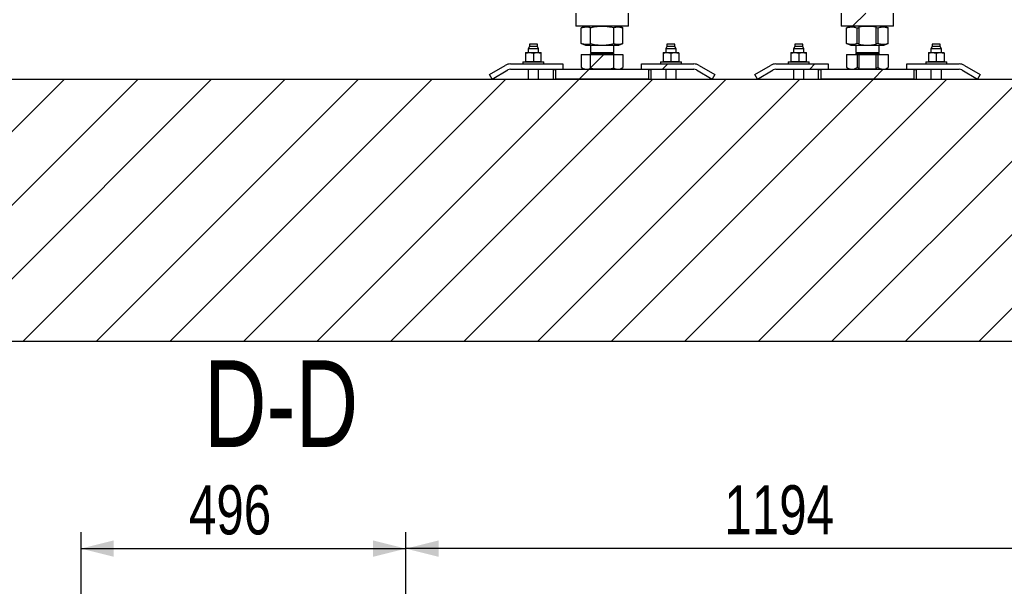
# Model space of a CAD drawing. Header units: millimetres. Extents: x 5 to 589, y 5 to 415.
# Tile 88 of 90: x 478 to 538, y 321 to 356. Entities that reach past the tile are written whole.
import ezdxf

# ---------------------------------------------------------------- set-up
doc = ezdxf.new("R2010")
doc.units = ezdxf.units.MM
for name, color, linetype in [('COTES', 1, 'Continuous'), ('NOTES', 6, 'Continuous'), ('TRAIT-FINS', 9, 'Continuous')]:
    doc.layers.add(name, color=color, linetype=linetype)
doc.layers.add('TRAIT-FORT', color=4, linetype='Continuous', lineweight=25)
doc.styles.add('SLDTEXTSTYLE0', font='TXT', dxfattribs={"width": 0.75})
doc.dimstyles.new('SLDDIMSTYLE0', dxfattribs={"dimtxt": 3, "dimasz": 2, "dimexe": 0, "dimexo": 0.0625, "dimgap": 0.75, "dimtad": 1, "dimdec": 0, "dimlfac": 25, "dimrnd": 1e-09, "dimzin": 12, "dimdsep": 46, "dimtxsty": 'SLDTEXTSTYLE0', "dimsah": 1, "dimcen": 0.09, "dimadec": 0, "dimazin": 3, "dimtfac": 1, "dimtdec": 0, "dimtofl": 0, "dimtmove": 0, "dimatfit": 3, "dimfxl": 1, "dimfrac": 2, "dimtolj": 1, "dimtzin": 12, "dimarcsym": 0})

# ---------------------------------------------------------------- blocks, each defined once
blk = doc.blocks.new('_D_22')
at = {"layer": 'COTES', "color": 1, "transparency": 16777216}
for p, q in [((481.489, 280.421), (481.489, 324.585)), ((501.319, 298.586), (501.319, 324.585)), ((481.489, 323.585), (501.319, 323.585))]:
    blk.add_line(p, q, dxfattribs=at)
for points in [[(481.489, 323.585), (483.489, 323.085), (483.489, 324.085)], [(501.319, 323.585), (499.319, 324.085), (499.319, 323.085)]]:
    blk.add_solid(points, dxfattribs=at)
at = {"layer": 'COTES', "color": 1, "transparency": 16777216, "insert": (488.079, 327.452), "char_height": 3, "attachment_point": 1, "style": 'SLDTEXTSTYLE0'}
blk.add_mtext('496', dxfattribs=at)
blk = doc.blocks.new('_D_23')
at = {"layer": 'COTES', "color": 1, "transparency": 16777216}
for p, q in [((501.319, 298.586), (501.319, 324.585)), ((549.089, 280.421), (549.089, 324.585)), ((549.089, 323.585), (501.319, 323.585))]:
    blk.add_line(p, q, dxfattribs=at)
for points in [[(501.319, 323.585), (503.319, 323.085), (503.319, 324.085)], [(549.089, 323.585), (547.089, 324.085), (547.089, 323.085)]]:
    blk.add_solid(points, dxfattribs=at)
at = {"layer": 'COTES', "color": 1, "transparency": 16777216, "insert": (520.771, 327.452), "char_height": 3, "attachment_point": 1, "style": 'SLDTEXTSTYLE0'}
blk.add_mtext('1194', dxfattribs=at)
blk = doc.blocks.new('SW_HATCH_0')
at = {"layer": 'TRAIT-FINS', "color": 0}
for p, q in [((89.332, 4.02), (88.532, 3.22)), ((73.342, 1.5), (72.527, 0.685)), ((77.252, 0.92), (76.932, 0.6)), ((86.232, 0.92), (85.912, 0.6)), ((40.411, 0), (24.411, -16)), ((44.901, 0), (28.901, -16)), ((53.882, 0), (37.882, -16)), ((58.372, 0), (42.372, -16)), ((62.862, 0), (46.862, -16)), ((67.352, 0), (51.352, -16)), ((71.842, 0), (55.842, -16)), ((76.332, 0), (60.332, -16)), ((72.442, 0.6), (71.842, 0)), ((103.273, 0), (87.273, -16)), ((90.403, 0.6), (89.803, 0)), ((112.253, 0), (96.253, -16)), ((49.391, 0), (33.391, -16)), ((80.822, 0), (64.822, -16)), ((85.312, 0), (69.312, -16)), ((89.803, 0), (73.803, -16)), ((94.293, 0), (78.293, -16)), ((98.783, 0), (82.783, -16)), ((107.763, 0), (91.763, -16))]:
    blk.add_line(p, q, dxfattribs=at)

msp = doc.modelspace()

# ---------------------------------------------------------------- linework, layer by layer
at = {"layer": 'TRAIT-FORT', "color": 4, "linetype": 'Continuous', "lineweight": 25}
for p, q in [((511.707, 356.262), (511.707, 355.462)), ((514.907, 355.462), (514.907, 356.262)), ((527.907, 356.262), (527.907, 355.462)), ((531.107, 355.462), (531.107, 356.262)), ((514.907, 355.462), (511.707, 355.462)), ((512.046, 355.36), (512.036, 355.357)), ((512.036, 354.408), (512.036, 355.357)), ((512.297, 355.462), (512.045, 355.36)), ((512.594, 354.384), (512.594, 355.381)), ((513.06, 355.462), (513.554, 355.462)), ((514.005, 355.384), (514.005, 354.38)), ((514.568, 355.36), (514.316, 355.462)), ((514.577, 354.408), (514.577, 355.357)), ((531.107, 355.462), (527.907, 355.462)), ((528.246, 355.36), (528.236, 355.357)), ((528.236, 354.408), (528.236, 355.357)), ((528.497, 355.462), (528.245, 355.36)), ((528.885, 355.357), (529, 355.376)), ((528.885, 354.408), (528.885, 355.357)), ((529, 355.425), (529.26, 355.462)), ((529, 354.34), (529, 355.425)), ((529.26, 355.462), (529.754, 355.462)), ((529.754, 355.462), (530.011, 355.425)), ((530.011, 355.425), (530.011, 354.339)), ((530.011, 355.382), (530.155, 355.357)), ((530.155, 354.408), (530.155, 355.357)), ((530.768, 355.36), (530.516, 355.462)), ((530.777, 354.408), (530.777, 355.357)), ((508.864, 354.222), (508.788, 354.09)), ((508.864, 354.362), (508.864, 354.222)), ((509.352, 354.362), (508.864, 354.362)), ((509.352, 354.222), (508.864, 354.222)), ((509.352, 354.222), (509.352, 354.362)), ((509.428, 354.09), (509.352, 354.222)), ((512.036, 354.408), (512.046, 354.404)), ((512.045, 354.404), (512.297, 354.302)), ((512.297, 354.302), (513.06, 354.302)), ((512.587, 354.302), (512.587, 353.869)), ((513.06, 354.302), (513.554, 354.302)), ((513.555, 354.302), (514.316, 354.302)), ((514.027, 353.869), (514.027, 354.302)), ((514.316, 354.302), (514.568, 354.404)), ((517.262, 354.222), (517.186, 354.09)), ((517.262, 354.362), (517.262, 354.222)), ((517.75, 354.362), (517.262, 354.362)), ((517.75, 354.222), (517.262, 354.222)), ((517.75, 354.222), (517.75, 354.362)), ((517.826, 354.09), (517.75, 354.222)), ((525.064, 354.222), (524.988, 354.09)), ((525.064, 354.362), (525.064, 354.222)), ((525.552, 354.362), (525.064, 354.362)), ((525.552, 354.222), (525.064, 354.222)), ((525.552, 354.222), (525.552, 354.362)), ((525.628, 354.09), (525.552, 354.222)), ((528.236, 354.408), (528.246, 354.404)), ((528.245, 354.404), (528.497, 354.302)), ((528.497, 354.302), (529.013, 354.302)), ((528.787, 354.302), (528.787, 353.869)), ((529, 354.388), (528.885, 354.408)), ((529.013, 354.302), (529.26, 354.302)), ((529.26, 354.302), (529.754, 354.302)), ((530.011, 354.339), (529.754, 354.302)), ((529.755, 354.302), (530.516, 354.302)), ((530.155, 354.408), (530.011, 354.383)), ((530.227, 353.869), (530.227, 354.302)), ((530.516, 354.302), (530.768, 354.404)), ((533.462, 354.222), (533.386, 354.09)), ((533.462, 354.362), (533.462, 354.222)), ((533.95, 354.362), (533.462, 354.362)), ((533.95, 354.222), (533.462, 354.222)), ((533.95, 354.222), (533.95, 354.362)), ((534.026, 354.09), (533.95, 354.222)), ((508.628, 353.854), (508.868, 353.854)), ((508.628, 353.828), (508.628, 353.309)), ((508.788, 354.09), (508.788, 353.854)), ((509.428, 354.09), (508.788, 354.09)), ((508.868, 353.854), (509.348, 353.854)), ((509.108, 353.828), (509.108, 353.309)), ((509.348, 353.854), (509.588, 353.854)), ((509.428, 353.854), (509.428, 354.09)), ((509.588, 353.309), (509.588, 353.828)), ((512.036, 353.734), (512.036, 352.941)), ((512.036, 353.734), (512.594, 353.734)), ((512.284, 353.742), (512.284, 353.734)), ((512.284, 353.742), (512.428, 353.742)), ((512.428, 353.742), (513.011, 353.742)), ((512.673, 353.869), (512.587, 353.782)), ((512.587, 353.869), (512.687, 353.869)), ((512.587, 353.782), (513.674, 353.782)), ((512.594, 352.906), (512.594, 353.734)), ((512.594, 353.734), (513.011, 353.734)), ((512.687, 353.869), (514.027, 353.869)), ((513.011, 353.734), (513.011, 353.742)), ((513.011, 353.742), (513.602, 353.742)), ((513.602, 353.742), (513.602, 353.734)), ((513.602, 353.742), (514.329, 353.742)), ((513.602, 353.734), (514.005, 353.734)), ((513.674, 353.782), (514.027, 353.782)), ((514.027, 353.782), (513.94, 353.869)), ((514.005, 353.734), (514.005, 352.901)), ((514.005, 353.734), (514.577, 353.734)), ((514.329, 353.734), (514.329, 353.742)), ((514.577, 353.734), (514.577, 352.941)), ((517.026, 353.854), (517.266, 353.854)), ((517.026, 353.828), (517.026, 353.309)), ((517.186, 354.09), (517.186, 353.854)), ((517.826, 354.09), (517.186, 354.09)), ((517.266, 353.854), (517.746, 353.854)), ((517.506, 353.828), (517.506, 353.309)), ((517.746, 353.854), (517.986, 353.854)), ((517.826, 353.854), (517.826, 354.09)), ((517.986, 353.828), (517.986, 353.309)), ((524.828, 353.854), (525.068, 353.854)), ((524.828, 353.828), (524.828, 353.309)), ((524.988, 354.09), (524.988, 353.854)), ((525.628, 354.09), (524.988, 354.09)), ((525.068, 353.854), (525.548, 353.854)), ((525.308, 353.828), (525.308, 353.309)), ((525.548, 353.854), (525.788, 353.854)), ((525.628, 353.854), (525.628, 354.09)), ((525.788, 353.309), (525.788, 353.828)), ((528.236, 353.734), (528.236, 352.941)), ((528.236, 353.734), (528.885, 353.734)), ((528.484, 353.742), (528.484, 353.734)), ((528.484, 353.742), (529.211, 353.742)), ((528.873, 353.869), (528.787, 353.782)), ((528.787, 353.869), (530.227, 353.869)), ((528.787, 353.782), (530.227, 353.782)), ((528.885, 353.734), (528.885, 352.941)), ((528.885, 353.734), (529, 353.734)), ((529, 352.843), (529, 353.734)), ((529, 353.734), (529.211, 353.734)), ((529.211, 353.734), (529.211, 353.742)), ((529.211, 353.742), (529.802, 353.742)), ((529.802, 353.742), (529.802, 353.734)), ((529.802, 353.742), (530.529, 353.742)), ((529.802, 353.734), (530.011, 353.734)), ((530.011, 353.734), (530.011, 352.843)), ((530.011, 353.734), (530.155, 353.734)), ((530.227, 353.782), (530.14, 353.869)), ((530.155, 352.941), (530.155, 353.734)), ((530.155, 353.734), (530.777, 353.734)), ((530.529, 353.734), (530.529, 353.742)), ((530.777, 353.734), (530.777, 352.941)), ((533.226, 353.854), (533.466, 353.854)), ((533.226, 353.828), (533.226, 353.309)), ((533.386, 354.09), (533.386, 353.854)), ((534.026, 354.09), (533.386, 354.09)), ((533.466, 353.854), (533.946, 353.854)), ((533.706, 353.828), (533.706, 353.309)), ((533.946, 353.854), (534.186, 353.854)), ((534.026, 353.854), (534.026, 354.09)), ((534.186, 353.828), (534.186, 353.309)), ((506.423, 352.519), (507.388, 353.077)), ((507.708, 353.162), (510.908, 353.162)), ((508.468, 353.282), (508.468, 353.162)), ((508.468, 353.282), (509.748, 353.282)), ((509.748, 353.162), (509.748, 353.282)), ((510.908, 353.162), (510.908, 352.842)), ((512.045, 352.937), (512.036, 352.941)), ((512.045, 352.936), (512.207, 352.842)), ((512.804, 352.842), (512.594, 352.906)), ((514.407, 352.842), (514.568, 352.936)), ((515.706, 352.842), (515.706, 353.162)), ((515.706, 353.162), (515.712, 353.162)), ((515.712, 353.162), (518.906, 353.162)), ((515.712, 352.842), (515.712, 353.162)), ((516.866, 353.282), (516.866, 353.162)), ((516.866, 353.282), (518.146, 353.282)), ((518.146, 353.162), (518.146, 353.282)), ((519.226, 353.077), (520.19, 352.519)), ((522.623, 352.519), (523.588, 353.077)), ((523.908, 353.162), (527.108, 353.162)), ((524.668, 353.282), (524.668, 353.162)), ((524.668, 353.282), (525.948, 353.282)), ((525.948, 353.162), (525.948, 353.282)), ((527.108, 353.162), (527.108, 352.842)), ((528.245, 352.937), (528.236, 352.941)), ((528.245, 352.936), (528.407, 352.842)), ((528.885, 352.941), (529, 352.914)), ((530.011, 352.908), (530.155, 352.941)), ((530.607, 352.842), (530.768, 352.936)), ((531.906, 352.842), (531.906, 353.162)), ((531.906, 353.162), (531.912, 353.162)), ((531.912, 352.842), (531.912, 353.162)), ((531.912, 353.162), (535.106, 353.162)), ((533.066, 353.282), (533.066, 353.162)), ((533.066, 353.282), (534.346, 353.282)), ((534.346, 353.162), (534.346, 353.282)), ((535.426, 353.077), (536.39, 352.519)), ((506.583, 352.242), (506.423, 352.519)), ((506.583, 352.242), (507.548, 352.799)), ((507.708, 352.842), (510.908, 352.842)), ((508.788, 352.842), (508.788, 352.242)), ((509.428, 352.242), (509.428, 352.842)), ((510.347, 352.842), (510.307, 352.802)), ((510.307, 352.802), (510.307, 352.242)), ((510.471, 352.802), (510.307, 352.802)), ((510.471, 352.802), (510.513, 352.842)), ((510.471, 352.242), (510.471, 352.802)), ((510.513, 352.842), (516.1, 352.842)), ((513.809, 352.842), (512.804, 352.842)), ((515.712, 352.842), (518.906, 352.842)), ((516.1, 352.842), (516.143, 352.802)), ((516.143, 352.802), (516.143, 352.242)), ((516.307, 352.802), (516.143, 352.802)), ((516.307, 352.802), (516.267, 352.842)), ((516.307, 352.242), (516.307, 352.802)), ((517.186, 352.842), (517.186, 352.242)), ((517.826, 352.242), (517.826, 352.842)), ((519.066, 352.799), (520.03, 352.242)), ((520.19, 352.519), (520.03, 352.242)), ((522.783, 352.242), (522.623, 352.519)), ((522.783, 352.242), (523.748, 352.799)), ((523.908, 352.842), (527.108, 352.842)), ((524.988, 352.842), (524.988, 352.242)), ((525.628, 352.242), (525.628, 352.842)), ((526.547, 352.842), (526.507, 352.802)), ((526.507, 352.802), (526.507, 352.242)), ((526.671, 352.802), (526.507, 352.802)), ((526.671, 352.802), (526.713, 352.842)), ((526.671, 352.242), (526.671, 352.802)), ((526.713, 352.842), (532.3, 352.842)), ((529.004, 352.842), (529, 352.843)), ((530.009, 352.842), (529.004, 352.842)), ((530.011, 352.843), (530.009, 352.842)), ((531.912, 352.842), (535.106, 352.842)), ((532.3, 352.842), (532.343, 352.802)), ((532.343, 352.802), (532.343, 352.242)), ((532.507, 352.802), (532.343, 352.802)), ((532.507, 352.802), (532.467, 352.842)), ((532.507, 352.242), (532.507, 352.802)), ((533.386, 352.842), (533.386, 352.242)), ((534.026, 352.242), (534.026, 352.842)), ((535.266, 352.799), (536.23, 352.242)), ((536.39, 352.519), (536.23, 352.242)), ((436.307, 352.242), (556.307, 352.242)), ((516.143, 352.242), (510.471, 352.242)), ((532.343, 352.242), (526.671, 352.242)), ((436.307, 336.242), (556.307, 336.242))]:
    msp.add_line(p, q, dxfattribs=at)
for centre, radius, start, end in [((512.547, 353.782), 0.04, 270, 0), ((514.067, 353.782), 0.04, 180, 270), ((528.747, 353.782), 0.04, 270, 0), ((530.267, 353.782), 0.04, 180, 270), ((507.708, 352.522), 0.64, 90, 120), ((518.906, 352.522), 0.64, 60, 90), ((523.908, 352.522), 0.64, 90, 120), ((535.106, 352.522), 0.64, 60, 90), ((507.708, 352.522), 0.32, 90, 120), ((518.906, 352.522), 0.32, 60, 90), ((523.908, 352.522), 0.32, 90, 120), ((535.106, 352.522), 0.32, 60, 90)]:
    msp.add_arc(centre, radius, start, end, dxfattribs=at)
for points, knots in [([(512.036, 355.357), (512.08, 355.373), (512.162, 355.402), (512.282, 355.424), (512.389, 355.428), (512.488, 355.416), (512.555, 355.402), (512.592, 355.389), (512.598, 355.387)], [0, 0, 0, 0, 0.233675, 0.44256, 0.642174, 0.801386, 0.970109, 1, 1, 1, 1]), ([(512.594, 355.381), (512.671, 355.399), (512.825, 355.433), (512.981, 355.453), (513.06, 355.462)], [0, 0, 0, 0, 0.49898, 1, 1, 1, 1]), ([(513.554, 355.462), (513.592, 355.458), (513.744, 355.441), (513.894, 355.409), (514.005, 355.384)], [0, 0, 0, 0, 0.25575, 1, 1, 1, 1]), ([(514.005, 355.374), (514.03, 355.383), (514.092, 355.406), (514.191, 355.424), (514.293, 355.428), (514.388, 355.416), (514.477, 355.395), (514.537, 355.372), (514.567, 355.36)], [0, 0, 0, 0, 0.134016, 0.333972, 0.525054, 0.677461, 0.838972, 1, 1, 1, 1]), ([(528.236, 355.357), (528.28, 355.373), (528.362, 355.402), (528.482, 355.424), (528.589, 355.428), (528.688, 355.416), (528.785, 355.394), (528.85, 355.37), (528.885, 355.357)], [0, 0, 0, 0, 0.202068, 0.3827, 0.555315, 0.692992, 0.838894, 1, 1, 1, 1]), ([(530.155, 355.357), (530.196, 355.373), (530.275, 355.402), (530.391, 355.424), (530.493, 355.428), (530.588, 355.416), (530.677, 355.395), (530.737, 355.372), (530.767, 355.36)], [0, 0, 0, 0, 0.205279, 0.388781, 0.564138, 0.704003, 0.852224, 1, 1, 1, 1]), ([(512.597, 354.379), (512.583, 354.374), (512.53, 354.356), (512.439, 354.341), (512.332, 354.337), (512.233, 354.349), (512.137, 354.371), (512.071, 354.395), (512.036, 354.408)], [0, 0, 0, 0, 0.076415, 0.285491, 0.485288, 0.644646, 0.813524, 1, 1, 1, 1]), ([(513.06, 354.302), (513.017, 354.307), (512.86, 354.325), (512.707, 354.359), (512.594, 354.384)], [0, 0, 0, 0, 0.271543, 1, 1, 1, 1]), ([(514.005, 354.38), (513.968, 354.372), (513.893, 354.355), (513.781, 354.333), (513.668, 354.315), (513.592, 354.307), (513.554, 354.302)], [0, 0, 0, 0, 0.249406, 0.498998, 0.749326, 1, 1, 1, 1]), ([(514.567, 354.404), (514.529, 354.39), (514.453, 354.362), (514.341, 354.34), (514.238, 354.337), (514.143, 354.349), (514.068, 354.366), (514.021, 354.384), (514.005, 354.39)], [0, 0, 0, 0, 0.206416, 0.406389, 0.597487, 0.749906, 0.911431, 1, 1, 1, 1]), ([(528.885, 354.408), (528.842, 354.392), (528.76, 354.362), (528.639, 354.34), (528.532, 354.337), (528.433, 354.349), (528.337, 354.371), (528.271, 354.395), (528.236, 354.408)], [0, 0, 0, 0, 0.202068, 0.3827, 0.555315, 0.692992, 0.838894, 1, 1, 1, 1]), ([(529.26, 354.302), (529.205, 354.309), (529.118, 354.319), (529.032, 354.334), (529, 354.34)], [0, 0, 0, 0, 0.6320049, 1, 1, 1, 1]), ([(530.767, 354.404), (530.729, 354.39), (530.653, 354.362), (530.541, 354.34), (530.438, 354.337), (530.343, 354.349), (530.251, 354.371), (530.188, 354.395), (530.155, 354.408)], [0, 0, 0, 0, 0.189409, 0.372906, 0.54826, 0.688121, 0.836338, 1, 1, 1, 1]), ([(508.628, 353.828), (508.667, 353.835), (508.747, 353.85), (508.827, 353.853), (508.868, 353.854)], [0, 0, 0, 0, 0.498165, 1, 1, 1, 1]), ([(508.628, 353.854), (508.628, 353.853), (508.628, 353.85), (508.628, 353.835), (508.628, 353.828)], [0, 0, 0, 0, 0.497844, 1, 1, 1, 1]), ([(508.868, 353.854), (508.908, 353.853), (508.988, 353.85), (509.068, 353.835), (509.108, 353.828)], [0, 0, 0, 0, 0.497844, 1, 1, 1, 1]), ([(509.108, 353.828), (509.147, 353.835), (509.227, 353.85), (509.307, 353.853), (509.348, 353.854)], [0, 0, 0, 0, 0.498165, 1, 1, 1, 1]), ([(509.348, 353.854), (509.388, 353.853), (509.468, 353.85), (509.548, 353.835), (509.588, 353.828)], [0, 0, 0, 0, 0.497844, 1, 1, 1, 1]), ([(509.588, 353.828), (509.588, 353.835), (509.588, 353.85), (509.588, 353.853), (509.588, 353.854)], [0, 0, 0, 0, 0.498165, 1, 1, 1, 1]), ([(517.026, 353.828), (517.065, 353.835), (517.145, 353.85), (517.225, 353.853), (517.266, 353.854)], [0, 0, 0, 0, 0.4981655, 1, 1, 1, 1]), ([(517.026, 353.854), (517.026, 353.853), (517.026, 353.85), (517.026, 353.835), (517.026, 353.828)], [0, 0, 0, 0, 0.497844, 1, 1, 1, 1]), ([(517.266, 353.854), (517.306, 353.853), (517.386, 353.85), (517.466, 353.835), (517.506, 353.828)], [0, 0, 0, 0, 0.4978438, 1, 1, 1, 1]), ([(517.506, 353.828), (517.545, 353.835), (517.625, 353.85), (517.705, 353.853), (517.746, 353.854)], [0, 0, 0, 0, 0.498165, 1, 1, 1, 1]), ([(517.746, 353.854), (517.786, 353.853), (517.866, 353.85), (517.946, 353.835), (517.986, 353.828)], [0, 0, 0, 0, 0.497844, 1, 1, 1, 1]), ([(517.986, 353.828), (517.986, 353.835), (517.986, 353.85), (517.986, 353.853), (517.986, 353.854)], [0, 0, 0, 0, 0.498165, 1, 1, 1, 1]), ([(524.828, 353.828), (524.867, 353.835), (524.947, 353.85), (525.027, 353.853), (525.068, 353.854)], [0, 0, 0, 0, 0.498165, 1, 1, 1, 1]), ([(524.828, 353.854), (524.828, 353.853), (524.828, 353.85), (524.828, 353.835), (524.828, 353.828)], [0, 0, 0, 0, 0.497844, 1, 1, 1, 1]), ([(525.068, 353.854), (525.108, 353.853), (525.188, 353.85), (525.268, 353.835), (525.308, 353.828)], [0, 0, 0, 0, 0.497844, 1, 1, 1, 1]), ([(525.308, 353.828), (525.347, 353.835), (525.427, 353.85), (525.507, 353.853), (525.548, 353.854)], [0, 0, 0, 0, 0.498165, 1, 1, 1, 1]), ([(525.548, 353.854), (525.588, 353.853), (525.668, 353.85), (525.748, 353.835), (525.788, 353.828)], [0, 0, 0, 0, 0.497844, 1, 1, 1, 1]), ([(525.788, 353.828), (525.788, 353.835), (525.788, 353.85), (525.788, 353.853), (525.788, 353.854)], [0, 0, 0, 0, 0.498165, 1, 1, 1, 1]), ([(533.226, 353.828), (533.265, 353.835), (533.345, 353.85), (533.425, 353.853), (533.466, 353.854)], [0, 0, 0, 0, 0.4981655, 1, 1, 1, 1]), ([(533.226, 353.854), (533.226, 353.853), (533.226, 353.85), (533.226, 353.835), (533.226, 353.828)], [0, 0, 0, 0, 0.497844, 1, 1, 1, 1]), ([(533.466, 353.854), (533.506, 353.853), (533.586, 353.85), (533.666, 353.835), (533.706, 353.828)], [0, 0, 0, 0, 0.4978438, 1, 1, 1, 1]), ([(533.706, 353.828), (533.745, 353.835), (533.825, 353.85), (533.905, 353.853), (533.946, 353.854)], [0, 0, 0, 0, 0.498165, 1, 1, 1, 1]), ([(533.946, 353.854), (533.986, 353.853), (534.066, 353.85), (534.146, 353.835), (534.186, 353.828)], [0, 0, 0, 0, 0.497844, 1, 1, 1, 1]), ([(534.186, 353.828), (534.186, 353.835), (534.186, 353.85), (534.186, 353.853), (534.186, 353.854)], [0, 0, 0, 0, 0.498165, 1, 1, 1, 1]), ([(508.868, 353.282), (508.828, 353.284), (508.747, 353.286), (508.668, 353.301), (508.628, 353.309)], [0, 0, 0, 0, 0.497844, 1, 1, 1, 1]), ([(508.628, 353.309), (508.628, 353.301), (508.628, 353.286), (508.628, 353.284), (508.628, 353.282)], [0, 0, 0, 0, 0.498165, 1, 1, 1, 1]), ([(509.108, 353.309), (509.068, 353.301), (508.989, 353.286), (508.908, 353.284), (508.868, 353.282)], [0, 0, 0, 0, 0.498165, 1, 1, 1, 1]), ([(509.348, 353.282), (509.308, 353.284), (509.227, 353.286), (509.148, 353.301), (509.108, 353.309)], [0, 0, 0, 0, 0.4978438, 1, 1, 1, 1]), ([(509.588, 353.309), (509.548, 353.301), (509.469, 353.286), (509.388, 353.284), (509.348, 353.282)], [0, 0, 0, 0, 0.4981655, 1, 1, 1, 1]), ([(509.588, 353.282), (509.588, 353.284), (509.588, 353.286), (509.588, 353.301), (509.588, 353.309)], [0, 0, 0, 0, 0.4978437, 1, 1, 1, 1]), ([(512.036, 352.941), (512.089, 352.914), (512.169, 352.874), (512.278, 352.847), (512.333, 352.844), (512.361, 352.842)], [0, 0, 0, 0, 0.495251, 0.746818, 1, 1, 1, 1]), ([(514.005, 352.917), (514.039, 352.899), (514.098, 352.868), (514.186, 352.847), (514.239, 352.844), (514.266, 352.842)], [0, 0, 0, 0, 0.397185, 0.697628, 1, 1, 1, 1]), ([(514.266, 352.842), (514.318, 352.847), (514.423, 352.857), (514.525, 352.913), (514.577, 352.941)], [0, 0, 0, 0, 0.494511, 1, 1, 1, 1]), ([(517.266, 353.282), (517.225, 353.284), (517.145, 353.286), (517.065, 353.301), (517.026, 353.309)], [0, 0, 0, 0, 0.497844, 1, 1, 1, 1]), ([(517.026, 353.309), (517.026, 353.301), (517.026, 353.286), (517.026, 353.284), (517.026, 353.282)], [0, 0, 0, 0, 0.498165, 1, 1, 1, 1]), ([(517.506, 353.309), (517.466, 353.301), (517.386, 353.286), (517.306, 353.284), (517.266, 353.282)], [0, 0, 0, 0, 0.498165, 1, 1, 1, 1]), ([(517.746, 353.282), (517.705, 353.284), (517.625, 353.286), (517.545, 353.301), (517.506, 353.309)], [0, 0, 0, 0, 0.497844, 1, 1, 1, 1]), ([(517.986, 353.309), (517.946, 353.301), (517.866, 353.286), (517.786, 353.284), (517.746, 353.282)], [0, 0, 0, 0, 0.498165, 1, 1, 1, 1]), ([(517.986, 353.282), (517.986, 353.284), (517.986, 353.286), (517.986, 353.301), (517.986, 353.309)], [0, 0, 0, 0, 0.497844, 1, 1, 1, 1]), ([(525.068, 353.282), (525.028, 353.284), (524.947, 353.286), (524.868, 353.301), (524.828, 353.309)], [0, 0, 0, 0, 0.497844, 1, 1, 1, 1]), ([(524.828, 353.309), (524.828, 353.301), (524.828, 353.286), (524.828, 353.284), (524.828, 353.282)], [0, 0, 0, 0, 0.498165, 1, 1, 1, 1]), ([(525.308, 353.309), (525.268, 353.301), (525.189, 353.286), (525.108, 353.284), (525.068, 353.282)], [0, 0, 0, 0, 0.498165, 1, 1, 1, 1]), ([(525.548, 353.282), (525.508, 353.284), (525.427, 353.286), (525.348, 353.301), (525.308, 353.309)], [0, 0, 0, 0, 0.4978438, 1, 1, 1, 1]), ([(525.788, 353.309), (525.748, 353.301), (525.669, 353.286), (525.588, 353.284), (525.548, 353.282)], [0, 0, 0, 0, 0.4981655, 1, 1, 1, 1]), ([(525.788, 353.282), (525.788, 353.284), (525.788, 353.286), (525.788, 353.301), (525.788, 353.309)], [0, 0, 0, 0, 0.4978437, 1, 1, 1, 1]), ([(528.236, 352.941), (528.289, 352.914), (528.369, 352.874), (528.478, 352.847), (528.533, 352.844), (528.561, 352.842)], [0, 0, 0, 0, 0.495251, 0.746818, 1, 1, 1, 1]), ([(528.561, 352.842), (528.615, 352.847), (528.725, 352.857), (528.831, 352.913), (528.885, 352.941)], [0, 0, 0, 0, 0.494511, 1, 1, 1, 1]), ([(530.155, 352.941), (530.205, 352.914), (530.282, 352.874), (530.386, 352.847), (530.439, 352.844), (530.466, 352.842)], [0, 0, 0, 0, 0.495251, 0.746818, 1, 1, 1, 1]), ([(530.466, 352.842), (530.518, 352.847), (530.623, 352.857), (530.725, 352.913), (530.777, 352.941)], [0, 0, 0, 0, 0.494511, 1, 1, 1, 1]), ([(533.466, 353.282), (533.425, 353.284), (533.345, 353.286), (533.265, 353.301), (533.226, 353.309)], [0, 0, 0, 0, 0.497844, 1, 1, 1, 1]), ([(533.226, 353.309), (533.226, 353.301), (533.226, 353.286), (533.226, 353.284), (533.226, 353.282)], [0, 0, 0, 0, 0.498165, 1, 1, 1, 1]), ([(533.706, 353.309), (533.666, 353.301), (533.586, 353.286), (533.506, 353.284), (533.466, 353.282)], [0, 0, 0, 0, 0.498165, 1, 1, 1, 1]), ([(533.946, 353.282), (533.905, 353.284), (533.825, 353.286), (533.745, 353.301), (533.706, 353.309)], [0, 0, 0, 0, 0.497844, 1, 1, 1, 1]), ([(534.186, 353.309), (534.146, 353.301), (534.066, 353.286), (533.986, 353.284), (533.946, 353.282)], [0, 0, 0, 0, 0.498165, 1, 1, 1, 1]), ([(534.186, 353.282), (534.186, 353.284), (534.186, 353.286), (534.186, 353.301), (534.186, 353.309)], [0, 0, 0, 0, 0.497844, 1, 1, 1, 1]), ([(512.361, 352.842), (512.415, 352.846), (512.495, 352.851), (512.573, 352.889), (512.597, 352.902)], [0, 0, 0, 0, 0.680235, 1, 1, 1, 1]), ([(514.005, 352.901), (513.955, 352.885), (513.89, 352.864), (513.824, 352.846), (513.809, 352.842)], [0, 0, 0, 0, 0.769605, 1, 1, 1, 1])]:
    msp.add_open_spline(points, degree=3, knots=knots, dxfattribs=at)

# ---------------------------------------------------------------- block references
at = {"layer": 'TRAIT-FINS', "color": 9}
msp.add_blockref('SW_HATCH_0', (440.067, 352.242), dxfattribs=at)

# ---------------------------------------------------------------- texts
at = {"layer": 'NOTES', "color": 211, "insert": (493.701, 335.08), "char_height": 5.2917, "attachment_point": 2, "style": 'SLDTEXTSTYLE0'}
msp.add_mtext('D-D', dxfattribs=at)

# ---------------------------------------------------------------- dimensions: what is measured, and where the dimension line sits
at = {"layer": 'COTES', "color": 1}
for p1, picture, middle in [((481.489, 279.421), '_D_22', (491.404, 323.585)), ((549.089, 279.421), '_D_23', (525.204, 323.585))]:
    dim = msp.add_linear_dim(base=(501.319, 323.585), p1=p1, p2=(501.319, 297.586), dimstyle='SLDDIMSTYLE0', dxfattribs=at)
    dim.commit()
    dim.dimension.update_dxf_attribs({"geometry": picture, "text_midpoint": middle, "dimtype": 160})

doc.saveas('drawing.dxf')
